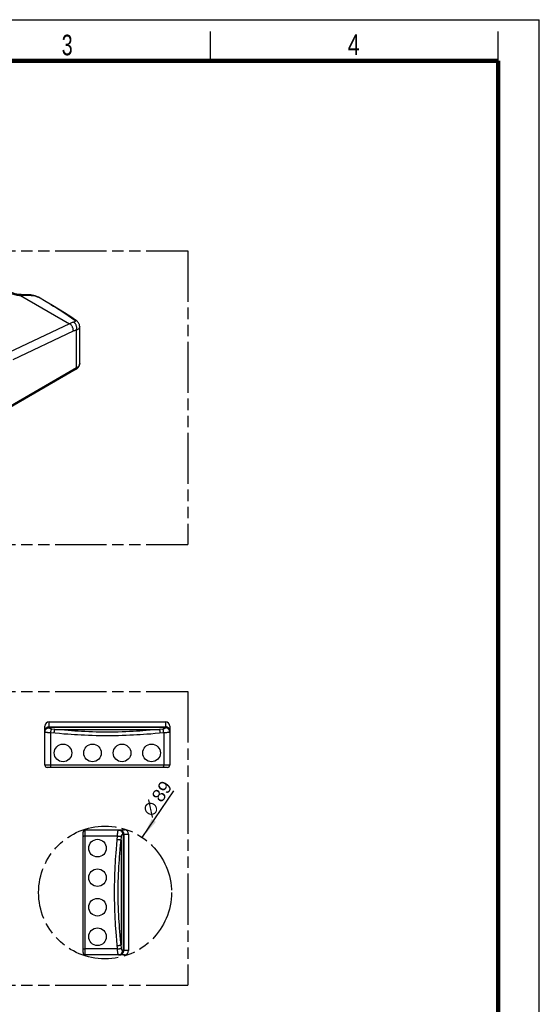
# Model space of a CAD drawing. Header units: millimetres. Extents: x 0 to 210, y 0 to 297.
# Tile 7 of 7: x 122 to 210, y 129 to 297. Entities that reach past the tile are written whole.
import ezdxf

# ---------------------------------------------------------------- set-up
doc = ezdxf.new("R2010")
doc.units = ezdxf.units.MM
doc.header["$LTSCALE"] = 19.36
doc.linetypes.add('PHANTOM', pattern=[0.8, 0.45, -0.05, 0.1, -0.05, 0.1, -0.05])
doc.layers.get('0').update_dxf_attribs({"linetype": 'CONTINUOUS'})
for name, color, linetype in [('DEFAULT_3', 7, 'PHANTOM'), ('Z_AXIS', 7, 'CONTINUOUS'), ('Z_DIM_2D', 7, 'CONTINUOUS')]:
    doc.layers.add(name, color=color, linetype=linetype)
doc.styles.add('TEXTSTYLE_2', font='txt', dxfattribs={"width": 0.75})
doc.styles.add('TEXTSTYLE_3', font='helveticaneueltw1g-ltcn.otf')
doc.styles.add('TEXTSTYLE_4', font='gdt', dxfattribs={"width": 0.7})
doc.dimstyles.new('DIMSTYLE_4', dxfattribs={"dimtxt": 2.2, "dimasz": 3.5, "dimexe": 1.5, "dimexo": 0, "dimtad": 1, "dimdec": 1, "dimlfac": 4, "dimdsep": 46, "dimtxsty": 'TEXTSTYLE_3', "dimblk": '_FILLED', "dimblk1": '_FILLED', "dimblk2": '_FILLED', "dimcen": 0.09, "dimclrt": 5, "dimadec": 0, "dimazin": 0, "dimtp": 0.3, "dimtm": 0.3, "dimtfac": 1, "dimtdec": 1, "dimtofl": 0, "dimtmove": 0, "dimatfit": 3, "dimldrblk": '_FILLED', "dimfxl": 0, "dimtolj": 1, "dimarcsym": 0})

# ---------------------------------------------------------------- blocks, each defined once
blk = doc.blocks.new('_FILLED')
at = {"color": 0, "linetype": 'ByBlock'}
blk.add_solid([(0, 0), (-1, 0.125), (-1, -0.125)], dxfattribs=at)
blk = doc.blocks.new('*D7')
at = {"layer": 'Z_DIM_2D', "color": 2, "linetype": 'Continuous'}
blk.add_line((142.4, 157.83), (147.8, 165.79), dxfattribs=at)
at = {"layer": 'Z_DIM_2D', "color": 2, "linetype": 'Continuous', "xscale": 3.5, "yscale": 3.5, "zscale": 3.5, "rotation": 235.8741162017}
blk.add_blockref('_FILLED', (142.4, 157.83), dxfattribs=at)
at = {"layer": 'Z_DIM_2D', "color": 5, "linetype": 'Continuous'}
for s, style, p in [('89', 'TEXTSTYLE_3', (145.68, 163.65)), ('n', 'TEXTSTYLE_4', (144.04, 161.22))]:
    blk.add_text(s, height=2.2, rotation=55.8741, dxfattribs=dict(at, style=style)).set_placement(p)

msp = doc.modelspace()

# ---------------------------------------------------------------- linework, layer by layer
at = {"color": 2, "linetype": 'Continuous'}
for p, q in [((0, 297), (210, 297)), ((210, 0), (210, 297)), ((154, 290), (154, 295)), ((203, 290), (203, 295))]:
    msp.add_line(p, q, dxfattribs=at)
at = {"color": 9, "linetype": 'Continuous'}
for p, q in [((121.678, 250.076), (130.006, 245.268)), ((123.414, 250.157), (123.435, 250.155)), ((124.395, 249.909), (124.53, 249.851)), ((124.53, 249.851), (124.662, 249.784)), ((130.006, 245.268), (119.687, 240.353)), ((130.661, 243.992), (120.373, 239.092)), ((131.229, 237.757), (131.229, 244.199)), ((131.741, 238.472), (131.741, 238.461)), ((131.229, 237.757), (81.058, 208.791)), ((125.816, 175.87), (125.82, 175.94)), ((126.541, 176.5), (126.541, 177.518)), ((126.541, 176.683), (146.341, 176.683)), ((126.541, 176.59), (146.341, 176.59)), ((127.529, 176.227), (126.965, 176.287)), ((127.529, 176.227), (145.353, 176.227)), ((145.917, 176.287), (145.353, 176.227)), ((146.341, 177.518), (146.341, 176.5)), ((126.826, 170.143), (126.826, 175.622)), ((128.279, 175.499), (126.826, 175.622)), ((146.056, 175.622), (146.056, 170.143)), ((147.066, 170.143), (125.816, 170.143)), ((132.7, 137.855), (132.7, 159.105)), ((132.7, 158.096), (138.179, 158.096)), ((138.056, 156.643), (138.179, 158.096)), ((138.427, 159.105), (138.497, 159.102)), ((138.784, 157.393), (138.844, 157.956)), ((139.057, 158.38), (140.075, 158.38)), ((139.147, 158.38), (139.147, 138.58)), ((139.239, 158.38), (139.239, 138.58)), ((138.784, 157.393), (138.784, 139.568)), ((138.844, 139.004), (138.784, 139.568)), ((138.179, 138.865), (132.7, 138.865)), ((140.075, 138.58), (139.057, 138.58))]:
    msp.add_line(p, q, dxfattribs=at)
at = {"color": 7, "linetype": 'Continuous'}
for p, q in [((123.414, 250.157), (123.414, 250.157)), ((123.647, 250.129), (123.414, 250.157)), ((131.194, 245.746), (131.194, 245.746)), ((131.741, 238.472), (131.741, 244.762)), ((131.12, 237.517), (80.949, 208.551)), ((125.816, 170.143), (125.816, 176.793)), ((126.541, 177.518), (146.341, 177.518)), ((147.066, 176.793), (147.066, 170.143)), ((146.691, 169.768), (126.191, 169.768)), ((132.325, 138.23), (132.325, 158.73)), ((132.7, 159.105), (139.35, 159.105)), ((140.075, 158.38), (140.075, 138.58)), ((139.35, 137.855), (132.7, 137.855))]:
    msp.add_line(p, q, dxfattribs=at)
at = {"color": 7, "linetype": 'Continuous', "const_width": 0.7}
for points in [[(7, 290), (203, 290)], [(203, 7), (203, 290)]]:
    msp.add_lwpolyline(points, dxfattribs=at)
at = {"color": 9, "linetype": 'Continuous'}
for points in [[(118.732, 251.777), (118.738, 251.668), (118.759, 251.558), (118.795, 251.448), (118.846, 251.338), (118.912, 251.228), (118.992, 251.121), (119.087, 251.016), (119.194, 250.914), (119.315, 250.817), (119.447, 250.723), (119.59, 250.635), (119.744, 250.551), (119.908, 250.474), (120.081, 250.402), (120.262, 250.336), (120.451, 250.277), (120.646, 250.224), (120.847, 250.179), (121.051, 250.142), (121.259, 250.112), (121.468, 250.09), (121.678, 250.076)], [(121.666, 250.212), (121.667, 250.212), (121.67, 250.205), (121.673, 250.188), (121.676, 250.16), (121.677, 250.123), (121.678, 250.076)], [(121.678, 250.076), (121.804, 250.076), (121.931, 250.078), (122.062, 250.08), (122.694, 250.095)], [(122.694, 250.095), (122.913, 250.098), (123.019, 250.099), (123.127, 250.099), (123.239, 250.098), (123.358, 250.095), (123.488, 250.09), (123.626, 250.081)], [(123.435, 250.155), (123.501, 250.14), (123.564, 250.116), (123.626, 250.081)], [(123.626, 250.081), (123.796, 250.063), (123.958, 250.037), (124.11, 250.002), (124.256, 249.959), (124.395, 249.909)], [(126.817, 248.535), (127.292, 248.254), (127.768, 247.967), (128.256, 247.667), (128.757, 247.351), (129.275, 247.014), (129.809, 246.653), (130.357, 246.266), (130.919, 245.849)], [(130.762, 245.538), (130.593, 245.493), (130.477, 245.457), (130.36, 245.417), (130.242, 245.372), (130.124, 245.322), (130.006, 245.268)], [(130.661, 243.992), (130.664, 244.078), (130.659, 244.168), (130.648, 244.26), (130.63, 244.353), (130.606, 244.447), (130.575, 244.54), (130.538, 244.633), (130.495, 244.723), (130.447, 244.81), (130.394, 244.893), (130.337, 244.971), (130.276, 245.044), (130.211, 245.111), (130.145, 245.171), (130.076, 245.223), (130.006, 245.268)], [(131.229, 244.199), (131.244, 244.29), (131.253, 244.384), (131.255, 244.481), (131.249, 244.579), (131.237, 244.677), (131.217, 244.774), (131.191, 244.87), (131.158, 244.964), (131.118, 245.054), (131.073, 245.14), (131.023, 245.221), (130.968, 245.296), (130.908, 245.364), (130.844, 245.425), (130.777, 245.479), (130.708, 245.524)], [(130.919, 245.849), (130.949, 245.824), (130.973, 245.8), (130.992, 245.776), (131.006, 245.753), (131.013, 245.729), (131.015, 245.707), (131.01, 245.685), (130.999, 245.664), (130.982, 245.644), (130.959, 245.624), (130.93, 245.605), (130.895, 245.587), (130.855, 245.57), (130.811, 245.553), (130.762, 245.538)], [(131.194, 245.746), (131.159, 245.769), (131.085, 245.807), (131.004, 245.834), (130.919, 245.849)], [(131.741, 244.762), (131.734, 244.686), (131.713, 244.616), (131.68, 244.548), (131.634, 244.482), (131.575, 244.419), (131.505, 244.358), (131.423, 244.301), (131.331, 244.248), (131.229, 244.199)], [(131.229, 244.199), (131.136, 244.174), (131.042, 244.145), (130.947, 244.112), (130.852, 244.076), (130.757, 244.036), (130.661, 243.992)], [(131.741, 238.461), (131.733, 238.374), (131.712, 238.288), (131.678, 238.203), (131.632, 238.121), (131.574, 238.04), (131.504, 237.963), (131.422, 237.89), (131.33, 237.821), (131.229, 237.757)], [(131.12, 237.517), (131.148, 237.537), (131.172, 237.562), (131.192, 237.593), (131.208, 237.628), (131.219, 237.667), (131.226, 237.711), (131.229, 237.757)], [(125.816, 175.959), (125.82, 176.03), (125.83, 176.1), (125.847, 176.169), (125.871, 176.236), (125.902, 176.3), (125.938, 176.361), (125.981, 176.418), (126.028, 176.471), (126.081, 176.518), (126.138, 176.561), (126.199, 176.597), (126.264, 176.628), (126.331, 176.651), (126.4, 176.669), (126.47, 176.679), (126.541, 176.683)], [(125.816, 175.796), (125.82, 175.865), (125.83, 175.933), (125.847, 176), (125.871, 176.065), (125.902, 176.128), (125.938, 176.187), (125.981, 176.242), (126.028, 176.294), (126.081, 176.34), (126.138, 176.381), (126.199, 176.417), (126.264, 176.446), (126.331, 176.469), (126.4, 176.486), (126.47, 176.496), (126.541, 176.5)], [(125.82, 175.94), (125.83, 176.01), (125.847, 176.079), (125.871, 176.145), (125.902, 176.209), (125.938, 176.27), (125.981, 176.327), (126.028, 176.379), (126.081, 176.427), (126.138, 176.469), (126.199, 176.505), (126.264, 176.535), (126.331, 176.559), (126.4, 176.576), (126.47, 176.587), (126.541, 176.59)], [(126.965, 176.287), (126.922, 176.293), (126.88, 176.3), (126.838, 176.309), (126.799, 176.32), (126.761, 176.332), (126.725, 176.346), (126.692, 176.36), (126.662, 176.375), (126.634, 176.391), (126.61, 176.407), (126.589, 176.424), (126.572, 176.44), (126.559, 176.456), (126.549, 176.471), (126.543, 176.486), (126.541, 176.5)], [(126.826, 175.622), (126.832, 175.692), (126.84, 175.762), (126.849, 175.83), (126.859, 175.897), (126.87, 175.96), (126.882, 176.021), (126.894, 176.078), (126.908, 176.13), (126.921, 176.178), (126.936, 176.22), (126.95, 176.257), (126.965, 176.287)], [(127.398, 175.573), (127.406, 175.655), (127.415, 175.736), (127.426, 175.814), (127.438, 175.889), (127.451, 175.961), (127.465, 176.027), (127.481, 176.088), (127.496, 176.142), (127.513, 176.189), (127.529, 176.227)], [(145.353, 176.227), (144.486, 176.148), (143.722, 176.079), (143.08, 176.026), (142.507, 175.982), (141.965, 175.942), (141.426, 175.907), (140.846, 175.872), (140.24, 175.839), (139.604, 175.81), (138.956, 175.785), (138.319, 175.766), (137.687, 175.752), (137.063, 175.744), (136.443, 175.742), (135.822, 175.744), (135.199, 175.752), (134.566, 175.766), (133.929, 175.785), (133.282, 175.81), (132.645, 175.839), (132.038, 175.872), (131.458, 175.907), (130.919, 175.942), (130.377, 175.982), (129.804, 176.026), (129.162, 176.079), (128.397, 176.148), (127.529, 176.227)], [(145.484, 175.573), (145.477, 175.655), (145.467, 175.736), (145.456, 175.814), (145.444, 175.889), (145.431, 175.961), (145.417, 176.027), (145.402, 176.088), (145.386, 176.142), (145.37, 176.189), (145.353, 176.227)], [(146.341, 176.5), (146.339, 176.486), (146.333, 176.471), (146.324, 176.456), (146.31, 176.44), (146.293, 176.424), (146.272, 176.407), (146.248, 176.391), (146.221, 176.375), (146.19, 176.36), (146.157, 176.346), (146.121, 176.332), (146.083, 176.32), (146.044, 176.309), (146.003, 176.3), (145.96, 176.293), (145.917, 176.287)], [(146.056, 175.622), (146.05, 175.692), (146.042, 175.762), (146.034, 175.83), (146.024, 175.897), (146.013, 175.96), (146.001, 176.021), (145.988, 176.078), (145.975, 176.13), (145.961, 176.178), (145.946, 176.22), (145.932, 176.257), (145.917, 176.287)], [(147.066, 175.959), (147.063, 176.03), (147.052, 176.1), (147.035, 176.169), (147.011, 176.236), (146.98, 176.3), (146.944, 176.361), (146.902, 176.418), (146.854, 176.471), (146.801, 176.518), (146.744, 176.561), (146.683, 176.597), (146.619, 176.628), (146.552, 176.651), (146.483, 176.669), (146.412, 176.679), (146.341, 176.683)], [(147.066, 175.87), (147.063, 175.94), (147.052, 176.01), (147.035, 176.079), (147.011, 176.145), (146.98, 176.209), (146.944, 176.27), (146.902, 176.327), (146.854, 176.379), (146.801, 176.427), (146.744, 176.469), (146.683, 176.505), (146.619, 176.535), (146.552, 176.559), (146.483, 176.576), (146.412, 176.587), (146.341, 176.59)], [(147.066, 175.796), (147.063, 175.865), (147.052, 175.933), (147.035, 176), (147.011, 176.065), (146.98, 176.128), (146.944, 176.187), (146.902, 176.242), (146.854, 176.294), (146.801, 176.34), (146.744, 176.381), (146.683, 176.417), (146.619, 176.446), (146.552, 176.469), (146.483, 176.486), (146.412, 176.496), (146.341, 176.5)], [(126.826, 175.622), (126.723, 175.627), (126.622, 175.633), (126.524, 175.64), (126.429, 175.649), (126.339, 175.659), (126.254, 175.67), (126.175, 175.682), (126.103, 175.694), (126.038, 175.707), (125.98, 175.72), (125.931, 175.733), (125.89, 175.747), (125.858, 175.76), (125.835, 175.772), (125.821, 175.784), (125.816, 175.796)], [(146.056, 175.622), (144.604, 175.499), (143.829, 175.437), (143.177, 175.388), (142.596, 175.348), (142.046, 175.311), (141.5, 175.279), (140.911, 175.246), (140.296, 175.217), (139.65, 175.19), (138.993, 175.167), (138.347, 175.149), (137.705, 175.137), (137.073, 175.129), (136.443, 175.127), (135.813, 175.129), (135.18, 175.137), (134.539, 175.149), (133.892, 175.167), (133.235, 175.189), (132.589, 175.216), (131.974, 175.246), (131.385, 175.279), (130.838, 175.311), (130.288, 175.348), (129.707, 175.388), (129.055, 175.437), (128.279, 175.499)], [(147.066, 175.796), (147.061, 175.784), (147.048, 175.772), (147.025, 175.76), (146.992, 175.747), (146.951, 175.733), (146.902, 175.72), (146.844, 175.707), (146.779, 175.694), (146.707, 175.682), (146.628, 175.67), (146.543, 175.659), (146.453, 175.649), (146.358, 175.64), (146.26, 175.633), (146.159, 175.627), (146.056, 175.622)], [(126.898, 169.768), (126.89, 169.77), (126.882, 169.777), (126.874, 169.789), (126.867, 169.805), (126.859, 169.825), (126.853, 169.85), (126.847, 169.878), (126.841, 169.909), (126.837, 169.943), (126.833, 169.98), (126.83, 170.019), (126.828, 170.059), (126.826, 170.101), (126.826, 170.143)], [(145.984, 169.768), (145.992, 169.77), (146, 169.777), (146.008, 169.789), (146.016, 169.805), (146.023, 169.825), (146.029, 169.85), (146.035, 169.878), (146.041, 169.909), (146.045, 169.943), (146.049, 169.98), (146.052, 170.019), (146.055, 170.059), (146.056, 170.101), (146.056, 170.143)], [(132.325, 158.024), (132.327, 158.032), (132.334, 158.04), (132.346, 158.048), (132.362, 158.055), (132.382, 158.062), (132.407, 158.069), (132.435, 158.075), (132.466, 158.08), (132.5, 158.085), (132.537, 158.089), (132.576, 158.092), (132.616, 158.094), (132.658, 158.095), (132.7, 158.096)], [(138.13, 157.524), (138.212, 157.516), (138.292, 157.507), (138.371, 157.496), (138.446, 157.484), (138.518, 157.47), (138.584, 157.456), (138.645, 157.441), (138.699, 157.425), (138.746, 157.409), (138.784, 157.393)], [(138.179, 158.096), (138.184, 158.199), (138.19, 158.3), (138.197, 158.398), (138.206, 158.492), (138.216, 158.582), (138.227, 158.667), (138.239, 158.746), (138.251, 158.818), (138.264, 158.884), (138.277, 158.941), (138.29, 158.991), (138.304, 159.032), (138.317, 159.064), (138.329, 159.087), (138.341, 159.101), (138.353, 159.105)], [(138.179, 158.096), (138.249, 158.089), (138.319, 158.082), (138.387, 158.073), (138.454, 158.063), (138.517, 158.052), (138.578, 158.04), (138.635, 158.027), (138.687, 158.014), (138.735, 158), (138.777, 157.986), (138.813, 157.971), (138.844, 157.956)], [(138.353, 159.105), (138.422, 159.102), (138.49, 159.092), (138.557, 159.074), (138.622, 159.05), (138.685, 159.02), (138.744, 158.983), (138.799, 158.941), (138.851, 158.893), (138.897, 158.84), (138.938, 158.783), (138.974, 158.722), (139.003, 158.658), (139.026, 158.591), (139.043, 158.522), (139.053, 158.451), (139.057, 158.38)], [(138.497, 159.102), (138.567, 159.092), (138.636, 159.074), (138.702, 159.05), (138.766, 159.02), (138.827, 158.983), (138.884, 158.941), (138.936, 158.893), (138.984, 158.84), (139.026, 158.783), (139.062, 158.722), (139.092, 158.658), (139.116, 158.591), (139.133, 158.522), (139.144, 158.451), (139.147, 158.38)], [(138.516, 159.105), (138.587, 159.102), (138.657, 159.092), (138.726, 159.074), (138.793, 159.05), (138.857, 159.02), (138.918, 158.983), (138.975, 158.941), (139.028, 158.893), (139.075, 158.84), (139.118, 158.783), (139.154, 158.722), (139.184, 158.658), (139.208, 158.591), (139.226, 158.522), (139.236, 158.451), (139.239, 158.38)], [(138.844, 157.956), (138.85, 158), (138.857, 158.042), (138.866, 158.083), (138.877, 158.123), (138.889, 158.161), (138.902, 158.196), (138.917, 158.23), (138.932, 158.26), (138.948, 158.287), (138.964, 158.311), (138.981, 158.332), (138.997, 158.35), (139.013, 158.363), (139.028, 158.373), (139.043, 158.379), (139.057, 158.38)], [(138.179, 138.865), (138.056, 140.317), (137.994, 141.093), (137.945, 141.744), (137.905, 142.326), (137.868, 142.876), (137.836, 143.422), (137.803, 144.011), (137.773, 144.625), (137.746, 145.271), (137.724, 145.928), (137.706, 146.575), (137.694, 147.216), (137.686, 147.849), (137.684, 148.479), (137.686, 149.108), (137.694, 149.741), (137.706, 150.383), (137.723, 151.029), (137.746, 151.686), (137.773, 152.333), (137.803, 152.948), (137.836, 153.537), (137.868, 154.083), (137.904, 154.633), (137.945, 155.215), (137.994, 155.867), (138.056, 156.643)], [(138.784, 139.568), (138.705, 140.436), (138.636, 141.2), (138.583, 141.842), (138.539, 142.415), (138.499, 142.957), (138.464, 143.495), (138.429, 144.076), (138.396, 144.681), (138.367, 145.318), (138.342, 145.965), (138.323, 146.602), (138.309, 147.234), (138.301, 147.858), (138.299, 148.479), (138.301, 149.099), (138.309, 149.723), (138.323, 150.355), (138.342, 150.992), (138.367, 151.64), (138.396, 152.277), (138.429, 152.883), (138.464, 153.464), (138.499, 154.002), (138.539, 154.544), (138.583, 155.118), (138.636, 155.76), (138.705, 156.524), (138.784, 157.393)], [(138.13, 139.437), (138.212, 139.445), (138.292, 139.454), (138.371, 139.465), (138.446, 139.477), (138.518, 139.491), (138.584, 139.505), (138.645, 139.52), (138.699, 139.536), (138.746, 139.552), (138.784, 139.568)], [(132.325, 138.937), (132.327, 138.929), (132.334, 138.921), (132.346, 138.913), (132.362, 138.906), (132.382, 138.899), (132.407, 138.892), (132.435, 138.886), (132.466, 138.881), (132.5, 138.876), (132.537, 138.872), (132.576, 138.869), (132.616, 138.867), (132.658, 138.866), (132.7, 138.865)], [(138.179, 138.865), (138.249, 138.871), (138.319, 138.879), (138.387, 138.888), (138.454, 138.898), (138.517, 138.909), (138.578, 138.921), (138.635, 138.934), (138.687, 138.947), (138.735, 138.961), (138.777, 138.975), (138.813, 138.99), (138.844, 139.004)], [(138.353, 137.855), (138.341, 137.86), (138.329, 137.874), (138.317, 137.897), (138.304, 137.929), (138.29, 137.97), (138.277, 138.02), (138.264, 138.077), (138.251, 138.142), (138.239, 138.215), (138.227, 138.294), (138.216, 138.378), (138.206, 138.469), (138.197, 138.563), (138.19, 138.661), (138.184, 138.762), (138.179, 138.865)], [(138.353, 137.855), (138.422, 137.859), (138.49, 137.869), (138.557, 137.887), (138.622, 137.911), (138.685, 137.941), (138.744, 137.978), (138.799, 138.02), (138.851, 138.068), (138.897, 138.121), (138.938, 138.178), (138.974, 138.239), (139.003, 138.303), (139.026, 138.37), (139.043, 138.439), (139.053, 138.509), (139.057, 138.58)], [(138.427, 137.855), (138.497, 137.859), (138.567, 137.869), (138.636, 137.887), (138.702, 137.911), (138.766, 137.941), (138.827, 137.978), (138.884, 138.02), (138.936, 138.068), (138.984, 138.121), (139.026, 138.178), (139.062, 138.239), (139.092, 138.303), (139.116, 138.37), (139.133, 138.439), (139.144, 138.509), (139.147, 138.58)], [(138.516, 137.855), (138.587, 137.859), (138.657, 137.869), (138.726, 137.887), (138.793, 137.911), (138.857, 137.941), (138.918, 137.978), (138.975, 138.02), (139.028, 138.068), (139.075, 138.121), (139.118, 138.178), (139.154, 138.239), (139.184, 138.303), (139.208, 138.37), (139.226, 138.439), (139.236, 138.509), (139.239, 138.58)], [(139.057, 138.58), (139.043, 138.582), (139.028, 138.588), (139.013, 138.598), (138.997, 138.611), (138.981, 138.629), (138.964, 138.649), (138.948, 138.674), (138.932, 138.701), (138.917, 138.731), (138.902, 138.764), (138.889, 138.8), (138.877, 138.838), (138.866, 138.878), (138.857, 138.919), (138.85, 138.961), (138.844, 139.004)]]:
    msp.add_lwpolyline(points, dxfattribs=at)
at = {"color": 7, "linetype": 'Continuous'}
for points in [[(121.666, 250.212), (121.55, 250.219), (121.38, 250.235), (121.213, 250.256), (121.049, 250.284), (120.889, 250.316), (120.735, 250.354), (120.588, 250.396), (120.449, 250.442), (120.318, 250.492), (120.197, 250.544), (120.086, 250.597), (119.986, 250.652), (119.898, 250.707), (119.821, 250.76), (119.756, 250.811), (119.703, 250.858), (119.662, 250.9), (119.63, 250.937), (119.608, 250.968), (119.594, 250.992), (119.591, 250.997)], [(122.684, 250.189), (122.141, 250.197), (121.964, 250.201), (121.786, 250.207), (121.666, 250.212)], [(123.414, 250.157), (123.26, 250.169), (123.063, 250.179), (122.872, 250.185), (122.684, 250.189)], [(124.704, 249.76), (124.66, 249.785), (124.427, 249.901), (124.179, 249.998), (123.919, 250.074), (123.647, 250.129)], [(131.194, 245.746), (130.208, 246.431), (129.181, 247.102), (128.143, 247.747), (127.096, 248.372), (126.043, 248.987), (124.703, 249.761)], [(131.741, 244.762), (131.74, 244.819), (131.73, 244.918), (131.711, 245.015), (131.684, 245.112), (131.647, 245.207), (131.601, 245.3), (131.548, 245.389), (131.488, 245.471), (131.423, 245.546), (131.356, 245.613), (131.289, 245.673), (131.223, 245.725), (131.194, 245.746)], [(131.12, 237.517), (131.24, 237.594), (131.348, 237.677), (131.443, 237.767), (131.524, 237.861), (131.592, 237.958), (131.646, 238.058), (131.688, 238.16), (131.717, 238.263), (131.735, 238.367), (131.741, 238.472)]]:
    msp.add_lwpolyline(points, dxfattribs=at)
for centre, radius, start, end in [((126.541, 176.793), 0.725, 90, 180), ((146.341, 176.793), 0.725, 0, 90), ((126.191, 170.143), 0.375, 180, 270), ((146.691, 170.143), 0.375, 270, 360), ((132.7, 158.73), 0.375, 90, 180), ((139.35, 158.38), 0.725, 0, 90), ((132.7, 138.23), 0.375, 180, 270), ((139.35, 138.58), 0.725, 270, 360)]:
    msp.add_arc(centre, radius, start, end, dxfattribs=at)
at = {"layer": 'DEFAULT_3', "color": 7, "linetype": 'PHANTOM'}
for p, q in [((50.129, 257.68), (150.129, 257.68)), ((150.129, 257.68), (150.129, 207.68)), ((50.129, 207.68), (150.129, 207.68)), ((50.129, 182.68), (150.129, 182.68)), ((150.129, 182.68), (150.129, 132.68)), ((50.129, 132.68), (150.129, 132.68))]:
    msp.add_line(p, q, dxfattribs=at)
msp.add_circle((136.058, 148.466), 11.307, dxfattribs=at)
at = {"layer": 'Z_AXIS', "color": 7, "linetype": 'Continuous'}
for centre in [(128.904, 172.218), (133.929, 172.218), (138.954, 172.218), (143.979, 172.218), (134.775, 156.018), (134.775, 150.993), (134.775, 145.968), (134.775, 140.943)]:
    msp.add_circle(centre, 1.5, dxfattribs=at)

# ---------------------------------------------------------------- texts
at = {"color": 5, "linetype": 'Continuous', "style": 'TEXTSTYLE_2'}
for s, width, p in [('3', 0.714286, (128.684, 290.943)), ('4', 0.785714, (177.383, 290.991))]:
    msp.add_text(s, height=3.5, dxfattribs=dict(at, width=width)).set_placement(p)

# ---------------------------------------------------------------- dimensions: what is measured, and where the dimension line sits
at = {"layer": 'Z_DIM_2D', "color": 2, "linetype": 'Continuous'}
dim = msp.add_radius_dim(center=(136.058, 148.466), mpoint=(142.401, 157.825), text='%%c89', dimstyle='DIMSTYLE_4', dxfattribs=at)
dim.commit()
dim.dimension.update_dxf_attribs({"geometry": '*D7', "text_midpoint": (144.779, 164.275), "dimtype": 164})

doc.saveas('drawing.dxf')
